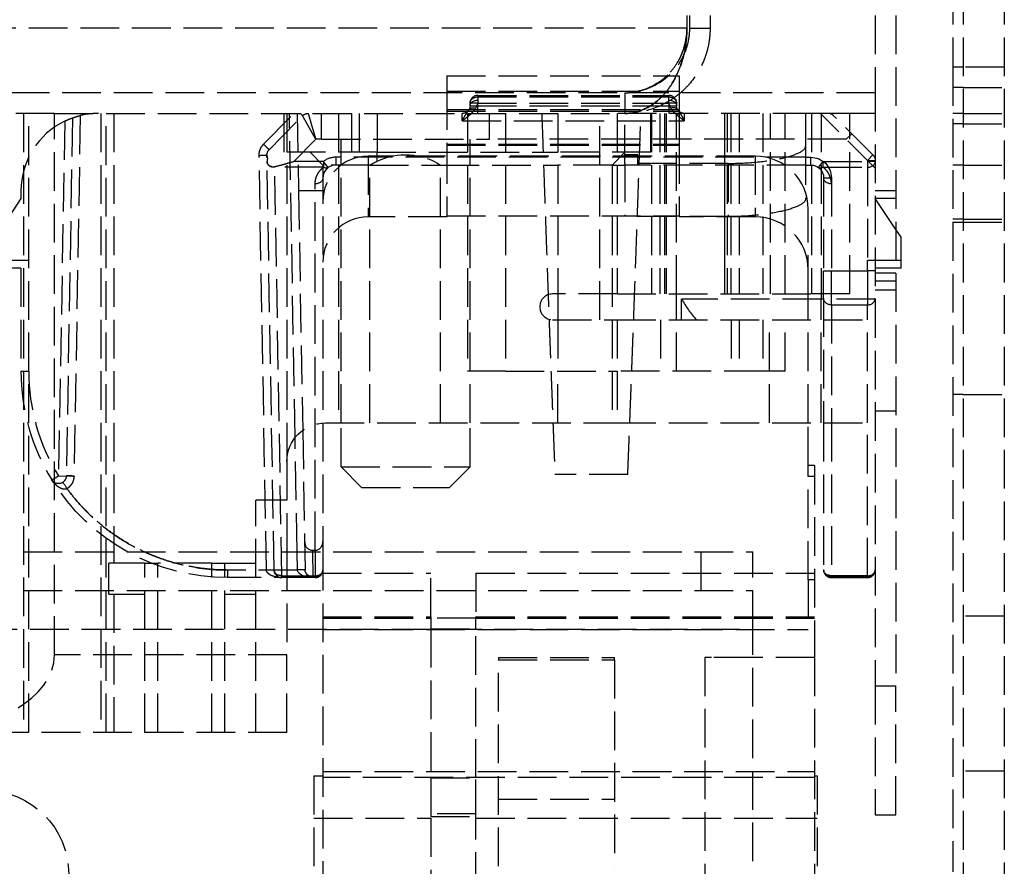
# Model space of a CAD drawing. Header units: millimetres. Extents: x -108 to 0, y 0 to 534.
# Tile 10 of 12: x -38 to 0, y 402 to 435. Entities that reach past the tile are written whole.
import ezdxf

# ---------------------------------------------------------------- set-up
doc = ezdxf.new("R2010")
doc.units = ezdxf.units.MM
doc.header["$LTSCALE"] = 10
doc.linetypes.add('ALLCAD_Strich', pattern=[0.2, 0.15, -0.05])
doc.layers.add('BESCH_KONT_sich_schn_ansi_2d', color=40, linetype='Continuous')

msp = doc.modelspace()

# ---------------------------------------------------------------- linework, layer by layer
at = {"layer": 'BESCH_KONT_sich_schn_ansi_2d', "linetype": 'ALLCAD_Strich', "extrusion": (0, 1, -2.22045e-16)}
for p, q in [((-2, 443.95), (-2, 432.796)), ((-1.6, 441.95), (-1.6, 392.014)), ((0, 441.95), (0, 389.328)), ((-12.3, 436.8), (-12.3, 434.3)), ((-12.2, 436.8), (-12.2, 434.3)), ((-11.4, 436.8), (-11.4, 434.3)), ((-5, 436.8), (-5, 431.8)), ((-4.2, 436.8), (-4.2, 408.8)), ((-12.3, 434.3), (-100.1, 434.3)), ((-12.2, 434.3), (-11.4, 434.3)), ((-1.6, 432.796), (-2, 432.796)), ((-2, 432.796), (-2, 426.778)), ((0, 432.796), (-1.6, 432.796)), ((-21.6, 432.455), (-12.6, 432.455)), ((-21.6, 432.455), (-21.6, 431.86)), ((-12.6, 432.455), (-12.6, 431.86)), ((-21.6, 431.86), (-12.6, 431.86)), ((-21.6, 431.86), (-21.6, 429.804)), ((-12.6, 431.86), (-12.6, 431.754)), ((-1.6, 432), (-2, 432)), ((-1.6, 432), (0, 432)), ((-5, 431.8), (-107.4, 431.8)), ((-20.4, 431.7), (-20.4, 431.4)), ((-20.4, 431.7), (-13, 431.7)), ((-20.4, 431.641), (-13, 431.641)), ((-14.7, 431.8), (-14.7, 431)), ((-13, 431.4), (-13, 431.7)), ((-13, 431.512), (-13, 431.641)), ((-12.6, 431.754), (-12.6, 431)), ((-5, 431.8), (-5, 408.8)), ((-21.6, 431.151), (-12.6, 431.151)), ((-20.7, 431.3), (-20.7, 431.4)), ((-20.4, 431.4), (-20.7, 431.4)), ((-20.7, 431.3), (-20.4, 431.3)), ((-20.4, 431.3), (-20.4, 431.4)), ((-20.4, 431.4), (-13, 431.4)), ((-20.4, 431.3), (-13, 431.3)), ((-20.4, 431), (-20.4, 431.3)), ((-12.7, 431.4), (-13, 431.4)), ((-13, 431.4), (-13, 431.3)), ((-13, 431.3), (-12.7, 431.3)), ((-13, 431.3), (-13, 431)), ((-12.7, 431.4), (-12.7, 431.3)), ((-36.8, 431), (-39.775, 431)), ((-38, 431), (-38, 407)), ((-37.8, 407), (-37.8, 431)), ((-36.8, 431), (-15, 431)), ((-36.8, 414), (-36.8, 431)), ((-36.103, 430.827), (-36.345, 416.939)), ((-35.801, 430.917), (-36.045, 416.939)), ((-35, 431), (-35, 407)), ((-34.8, 407), (-34.8, 431)), ((-34.5, 431), (-34.5, 413.56)), ((-28.7, 429.805), (-27.526, 431)), ((-28.486, 429.59), (-27.188, 430.91)), ((-27.9, 429.5), (-27.9, 431)), ((-27.8, 431), (-27.8, 417.5)), ((-27.48, 418.425), (-27.7, 431)), ((-27.4, 431), (-27.348, 428)), ((-26.45, 430), (-26.45, 431)), ((-25.8, 431), (-25.8, 419)), ((-25.3, 431), (-25.3, 429)), ((-25, 431), (-25, 429)), ((-24.3, 431), (-24.3, 429.5)), ((-21.6, 431.087), (-12.6, 431.087)), ((-21, 430.707), (-21, 431)), ((-20.8, 431), (-20.8, 421)), ((-19.95, 430), (-19.95, 431)), ((-19.33, 431), (-19.33, 421)), ((-17.3, 431), (-17.3, 424)), ((-15.666, 423), (-15.666, 431)), ((-7.472, 431), (-15, 431)), ((-15, 431), (-15, 424)), ((-14.7, 429.062), (-14.7, 431)), ((-13.7, 429.5), (-13.7, 431)), ((-13.672, 431), (-13.672, 424)), ((-13.341, 431), (-13.341, 424)), ((-13.16, 431), (-13.16, 424)), ((-13.1, 431), (-13.1, 424)), ((-12.7, 424), (-12.7, 431)), ((-12.6, 431), (-12.6, 429.804)), ((-12.4, 431), (-12.4, 430.707)), ((-10.841, 431), (-10.841, 424)), ((-10.823, 424), (-10.823, 431)), ((-10.735, 431), (-10.735, 424)), ((-10.6, 431), (-10.6, 424)), ((-10.276, 431), (-10.276, 424)), ((-9.354, 431), (-9.354, 424)), ((-9.053, 424), (-9.053, 431)), ((-8.489, 424), (-8.489, 431)), ((-7.7, 431), (-7.7, 429.727)), ((-7.472, 431), (-7.472, 424)), ((-5.989, 431), (-7.472, 431)), ((-5, 428.876), (-7.124, 431)), ((-7.1, 431), (-7.1, 424)), ((-5.088, 429.388), (-6.612, 430.912)), ((-5, 431), (-5.989, 431)), ((-5.989, 424), (-5.989, 431)), ((-1.6, 431), (-2, 431)), ((-1.6, 431), (0, 431)), ((-36.405, 430.701), (-36.645, 416.944)), ((-21, 430.707), (-12.4, 430.707)), ((-1.6, 430.6), (-2, 430.6)), ((-1.6, 430.6), (0, 430.6)), ((-27.527, 429.139), (-26.681, 430)), ((-26.45, 430), (-26.681, 430)), ((-26.45, 430), (-19.95, 430)), ((-25.7, 419), (-25.7, 430)), ((-20.7, 419), (-20.7, 430)), ((-6.124, 430), (-19.95, 430)), ((-6.124, 430), (-5.912, 430.212)), ((-21.6, 429.804), (-12.6, 429.804)), ((-21.6, 429.804), (-21.6, 429.773)), ((-21.6, 429.773), (-12.6, 429.773)), ((-21.6, 429.773), (-21.6, 427.023)), ((-12.6, 429.804), (-12.6, 429.773)), ((-12.6, 429.773), (-12.6, 427.023)), ((-7.7, 429.727), (-7.7, 427.687)), ((-28.591, 413.295), (-28.872, 429.374)), ((-28.291, 413.295), (-28.572, 429.374)), ((-24.3, 429.5), (-27.9, 429.5)), ((-26.4, 429), (-26.9, 429.5)), ((-25.9, 429.3), (-25.9, 429)), ((-7.7, 429.3), (-25.9, 429.3)), ((-9.65, 429.341), (-24.65, 429.341)), ((-24.65, 429.341), (-24.65, 426.987)), ((-24.3, 429.145), (-24.3, 429.5)), ((-24.3, 429.5), (-17.3, 429.5)), ((-13.7, 429.5), (-17.3, 429.5)), ((-15.2, 429), (-14.7, 429.5)), ((-14.2, 429.4), (-14.7, 429.4)), ((-14.2, 429), (-14.2, 429.4)), ((-9.65, 429.341), (-9.65, 426.987)), ((-7.7, 429.3), (-7.5, 429.3)), ((-7.5, 429), (-7.5, 429.3)), ((-5.088, 429.388), (-5.3, 429.176)), ((-28.567, 429.133), (-28.566, 429.133)), ((-28.267, 428.937), (-28.267, 428.91)), ((-27.991, 413.072), (-28.267, 428.91)), ((-26.382, 428.91), (-28.267, 428.91)), ((-26.382, 429.139), (-27.527, 429.139)), ((-24.586, 429), (-26.4, 429)), ((-26.4, 429), (-26.4, 418.997)), ((-26.382, 429.139), (-26.382, 428.91)), ((-26.201, 428.899), (-26.382, 429.139)), ((-24.586, 419), (-24.586, 429)), ((-24.586, 429), (-21.844, 429)), ((-21.844, 429), (-17.3, 429)), ((-21.844, 419), (-21.844, 429)), ((-15.2, 429), (-17.3, 429)), ((-15.2, 429), (-14.7, 429)), ((-15.2, 429), (-15.2, 419)), ((-14.7, 429.062), (-14.7, 427)), ((-10.7, 429.062), (-14.7, 429.062)), ((-7.7, 429), (-14.7, 429)), ((-10.7, 429.062), (-10.7, 427)), ((-7.7, 429), (-7.5, 429)), ((-7.199, 428.899), (-7.018, 429.139)), ((-7.018, 429.139), (-5.3, 429.139)), ((-7.018, 428.91), (-7.018, 429.139)), ((-7.018, 428.91), (-5.3, 428.91)), ((-5.3, 429.176), (-5.3, 429.139)), ((-5.3, 429.176), (-5, 429.176)), ((-5, 429.139), (-5.3, 429.139)), ((-5.3, 429.139), (-5.3, 428.91)), ((-5.3, 428.91), (-5.3, 425.3)), ((-1.6, 429), (-2, 429)), ((-1.6, 429), (0, 429)), ((-7, 428.5), (-6.7, 428.5)), ((-7, 428.5), (-7, 424.891)), ((-6.7, 428.5), (-6.7, 424.891)), ((-26.7, 414.062), (-26.7, 428.272)), ((-38.1, 427.7), (-39.1, 426.2)), ((-38.1, 428), (-38.1, 427.7)), ((-26.4, 428), (-27.348, 428)), ((-27.348, 428), (-27.185, 418.711)), ((-4.2, 428), (-5, 428)), ((-4.2, 426.5), (-5, 427.7)), ((-4.2, 427.7), (-5, 427.7)), ((-7.6, 424), (-7.6, 427.291)), ((-21.6, 426.987), (-24.65, 426.987)), ((-21.6, 427.023), (-12.6, 427.023)), ((-21.6, 427.023), (-21.6, 426.987)), ((-10.7, 427), (-14.7, 427)), ((-12.6, 427.023), (-12.6, 426.987)), ((-9.65, 426.987), (-12.6, 426.987)), ((-1.6, 426.9), (-2, 426.9)), ((-1.6, 426.9), (0, 426.9)), ((-2, 426.778), (-1.6, 426.778)), ((-2, 426.778), (-2, 401.591)), ((-1.6, 426.778), (0, 426.778)), ((-4, 426.2), (-4.2, 426.5)), ((-4, 425.3), (-4, 426.2)), ((-37.8, 425.3), (-39.1, 425.3)), ((-38.1, 425), (-39.1, 425)), ((-38.1, 425), (-38.1, 421)), ((-5.3, 424.891), (-5.3, 425.3)), ((-4.2, 425.3), (-5.3, 425.3)), ((-4.2, 425), (-5, 425)), ((-4, 425.3), (-4.2, 425.3)), ((-4, 425), (-4.2, 425)), ((-4, 425), (-4, 425.3)), ((-7, 424.891), (-6.7, 424.891)), ((-7, 423.837), (-7, 424.891)), ((-6.7, 424.891), (-5.3, 424.891)), ((-6.7, 423.574), (-6.7, 424.891)), ((-5.3, 424.891), (-5.3, 423.574)), ((-5, 424.891), (-5.3, 424.891)), ((-4.2, 424.8), (-5, 424.8)), ((-4.2, 424.5), (-5, 424.5)), ((-15, 424), (-17.5, 424)), ((-17.3, 424), (-17.3, 423)), ((-15, 424), (-7.472, 424)), ((-12.7, 423), (-12.7, 424)), ((-7.6, 423.8), (-7.6, 424)), ((-5.989, 424), (-7.472, 424)), ((-7.1, 424), (-7.1, 423.8)), ((-4.2, 424.15), (-5, 424.15)), ((-12.506, 423), (-12.506, 423.8)), ((-7.1, 423.8), (-12.506, 423.8)), ((-7.6, 419), (-7.6, 423.8)), ((-5, 423.8), (-7.1, 423.8)), ((-7.1, 423), (-7.1, 423.8)), ((-7, 423.837), (-7, 419)), ((-6.7, 423.574), (-5.3, 423.574)), ((-6.7, 423.574), (-6.7, 419)), ((-5.3, 419), (-5.3, 423.574)), ((-17.5, 423), (-15, 423)), ((-17.3, 423), (-17.3, 421)), ((-15, 423), (-5, 423)), ((-15, 423), (-15, 419)), ((-13.316, 423), (-13.316, 421)), ((-12.7, 421), (-12.7, 423)), ((-10.577, 423), (-10.577, 421)), ((-10.276, 423), (-10.276, 421)), ((-9.354, 423), (-9.354, 421)), ((-9.1, 419), (-9.1, 423)), ((-8.489, 421), (-8.489, 423)), ((-7.1, 419), (-7.1, 423)), ((-38.1, 421), (-37.8, 421)), ((-19.33, 421), (-20.8, 421)), ((-19.33, 421), (-15, 421)), ((-17.3, 419), (-17.3, 421)), ((-9.354, 421), (-15, 421)), ((-8.489, 421), (-9.354, 421)), ((-1.6, 420.1), (-2, 420.1)), ((-1.6, 420.1), (0, 420.1)), ((-4.2, 419.45), (-5, 419.45)), ((-26.4, 418.997), (-26.4, 414)), ((-26.3, 419), (-15, 419)), ((-25.7, 417.299), (-25.7, 419)), ((-20.7, 417.299), (-20.7, 419)), ((-15, 419), (-5, 419)), ((-7.6, 417.341), (-7.6, 419)), ((-7, 419), (-7, 413.3)), ((-6.7, 419), (-6.7, 413.037)), ((-5.3, 413.037), (-5.3, 419)), ((-27.185, 418.711), (-27.11, 414.398)), ((-27.403, 414), (-27.48, 418.425)), ((-27.8, 417.5), (-27.8, 414)), ((-25.7, 417.299), (-20.7, 417.299)), ((-24.9, 416.5), (-25.7, 417.299)), ((-21.5, 416.5), (-20.7, 417.299)), ((-14.589, 417), (-17.411, 417)), ((-7.35, 417.341), (-7.6, 417.341)), ((-7.6, 416.919), (-7.6, 417.341)), ((-7.35, 417.341), (-7.35, 409.906)), ((-36.9, 416.786), (-36.645, 416.944)), ((-36.645, 416.944), (-36.345, 416.939)), ((-7.6, 412.919), (-7.6, 416.919)), ((-7.35, 416.919), (-7.6, 416.919)), ((-24.9, 416.5), (-21.5, 416.5)), ((-29, 407), (-29, 416)), ((-27.8, 416), (-29, 416)), ((-27.11, 414.398), (-27.103, 414)), ((-68, 414), (-9.75, 414)), ((-36.8, 410), (-36.8, 414)), ((-27.8, 414), (-27.8, 410)), ((-27.391, 413.295), (-27.403, 414)), ((-27.103, 414), (-27.091, 413.295)), ((-26.809, 414.062), (-26.808, 414)), ((-26.809, 414.062), (-26.7, 414.062)), ((-26.808, 414), (-26.791, 413.037)), ((-26.7, 414.062), (-26.7, 414)), ((-26.7, 414), (-26.7, 413.037)), ((-26.4, 414), (-26.4, 399.591)), ((-11.75, 412.5), (-11.75, 414)), ((-9.75, 411), (-9.75, 414)), ((-33.3, 413.56), (-34.7, 413.56)), ((-34.7, 412.36), (-34.7, 413.56)), ((-33.3, 413.56), (-32.8, 413.56)), ((-33.3, 407), (-33.3, 413.56)), ((-32.8, 407), (-32.8, 413.56)), ((-30.7, 413.56), (-32.8, 413.56)), ((-30.7, 413.56), (-30.2, 413.56)), ((-30.7, 407), (-30.7, 413.56)), ((-30.2, 413.56), (-29, 413.56)), ((-30.2, 407), (-30.2, 413.56)), ((-27.391, 413.295), (-30.1, 413.295)), ((-30.1, 413.295), (-30.1, 413)), ((-26.4, 413.176), (-22.22, 413.176)), ((-22.22, 411.479), (-22.22, 413.176)), ((-20.47, 413.176), (-20.47, 411.479)), ((-20.47, 413.176), (-7.35, 413.176)), ((-26.791, 413), (-30.1, 413)), ((-27.991, 413), (-27.991, 413.072)), ((-27.991, 413.072), (-26.7, 413.072)), ((-26.791, 413), (-26.791, 413.037)), ((-26.7, 413.037), (-26.791, 413.037)), ((-26.7, 413), (-26.791, 413)), ((-26.7, 413), (-26.7, 413.037)), ((-7.6, 412.919), (-7.6, 410.987)), ((-7.35, 412.919), (-7.6, 412.919)), ((-5.3, 413.072), (-6.7, 413.072)), ((-6.7, 413), (-6.7, 413.037)), ((-6.7, 413.037), (-5.3, 413.037)), ((-6.7, 413), (-5.3, 413)), ((-5.3, 413), (-5.3, 413.037)), ((-68, 412.5), (-9.75, 412.5)), ((-34.7, 412.36), (-33.3, 412.36)), ((-34.5, 412.36), (-34.5, 407)), ((-30.2, 412.36), (-29, 412.36)), ((-26.4, 411.479), (-22.22, 411.479)), ((-26.4, 411.479), (-22.22, 411.479)), ((-26.4, 411.426), (-22.22, 411.426)), ((-22.22, 411.479), (-22.22, 411.013)), ((-20.47, 411.422), (-22.22, 411.422)), ((-20.47, 411.013), (-20.47, 411.479)), ((-20.47, 411.479), (-7.35, 411.479)), ((-20.47, 411.479), (-7.35, 411.479)), ((-20.47, 411.426), (-7.35, 411.426)), ((0, 411.5), (-2, 411.5)), ((-89.75, 411), (-9.75, 411)), ((-26.4, 410.987), (-7.6, 410.987)), ((-22.22, 411.013), (-22.22, 405.231)), ((-22.22, 411.013), (-20.47, 411.013)), ((-20.47, 405.231), (-20.47, 411.013)), ((-9.75, 394), (-9.75, 411)), ((-27.8, 410), (-36.8, 410)), ((-27.8, 407), (-27.8, 410)), ((-19.6, 409.9), (-15.1, 409.9)), ((-19.6, 409.9), (-19.6, 409.811)), ((-19.6, 409.811), (-15.1, 409.811)), ((-19.6, 401.804), (-19.6, 409.811)), ((-15.1, 409.811), (-15.1, 409.9)), ((-15.1, 409.811), (-15.1, 401.804)), ((-9.75, 409.906), (-11.6, 409.906)), ((-11.6, 409.906), (-11.6, 399.596)), ((-7.35, 409.9), (-11.6, 409.9)), ((-7.35, 409.906), (-9.75, 409.906)), ((-7.35, 409.906), (-7.35, 399.596)), ((-5, 408.8), (-4.2, 408.8)), ((-5, 408.8), (-5, 403.8)), ((-4.2, 403.8), (-4.2, 408.8)), ((-27.8, 407), (-42.05, 407)), ((-26.75, 405.313), (-26.4, 405.313)), ((-26.75, 405.313), (-26.75, 395.826)), ((-26.4, 405.479), (-7.35, 405.479)), ((-7.35, 405.251), (-26.4, 405.251)), ((-22.22, 405.231), (-20.47, 405.231)), ((-22.22, 405.231), (-22.22, 403.669)), ((-20.47, 403.669), (-20.47, 405.231)), ((-7.35, 405.313), (-7.25, 405.313)), ((-7.25, 405.313), (-7.25, 395.826)), ((0, 405.5), (-2, 405.5)), ((-19.6, 404.411), (-15.1, 404.411)), ((-26.75, 403.669), (-22.22, 403.669)), ((-20.47, 403.842), (-22.22, 403.842)), ((-22.22, 403.732), (-20.47, 403.732)), ((-22.22, 403.669), (-22.22, 393.099)), ((-20.47, 403.669), (-7.25, 403.669)), ((-20.47, 394.849), (-20.47, 403.669)), ((-5, 403.8), (-4.2, 403.8))]:
    msp.add_line(p, q, dxfattribs=at)
at = {"layer": 'BESCH_KONT_sich_schn_ansi_2d', "linetype": 'ALLCAD_Strich'}
msp.add_circle((-39.5, 401.5), 3.25, dxfattribs=at)
for centre, radius, start, end in [((-20.4, 431.4), 0.3, 90, 180), ((-13, 431.4), 0.3, 360, 90), ((-6.824, 430.7), 0.3, 45, 90), ((-35.1, 428), 3, 115.7908, 180), ((-25.9, 428.5), 0.8, 90, 127.0344), ((-25.9, 428.5), 0.5, 90, 180), ((-17.5, 423.5), 0.5, 90, 270), ((-7.341, 426.852), 6, 210.5804, 219.9471), ((-30.1, 421), 8, 180, 211.7829), ((-30.1, 421), 7.7, 180, 211.7829), ((-26.7, 413.3), 0.3, 270, 0), ((-6.7, 413.3), 0.3, 180, 270), ((-5.3, 413.3), 0.3, 270, 0)]:
    msp.add_arc(centre, radius, start, end, dxfattribs=at)
at = {"layer": 'BESCH_KONT_sich_schn_ansi_2d', "linetype": 'ALLCAD_Strich', "extrusion": (0, -2.22045e-16, -1)}
for centre, radius, start, end in [((21, 431.3), 0.3, 180, 270), ((12.4, 431.3), 0.3, 311.8103, 360), ((12.4, 431.3), 0.3, 270, 311.8103), ((23.2, 426.9), 2.5, 63.8961, 122.8599), ((7.5, 428.5), 0.8, 90, 180), ((5.3, 429.176), 0.3, 135, 180), ((28.267, 429.139), 0.3, 352.8423, 359), ((7.5, 428.5), 0.5, 90, 180), ((26.3, 417.5), 1.5, 0, 90), ((36.645, 416.944), 0.3, 181, 328.2172), ((26.791, 413.3), 0.3, 270, 359)]:
    msp.add_arc(centre, radius, start, end, dxfattribs=at)
for centre, major_axis, ratio, start_param, end_param in [((-20.4, 431.3), (-0.3, 0), 0.707107, 0.000003, 1.570723), ((-20.948, 431.503), (0.095, 0.566), 0.954477, 1.39569, 1.964523), ((-13, 431.3), (0.3, 0), 0.707107, -1.570711, 0.000001), ((-26.974, 430.7), (0.3, 0), 0.999392, -2.365408, -1.570954), ((-20.7, 430.739), (-0.204, 0.22), 0.561442, 0.343376, 1.024573), ((-28.7, 429.8), (0.214, -0.21), 0.012449, -1.583029, 0), ((-28.271, 429.38), (-0.3, 0), 0.999391, -0.016978, 0.776671), ((-28.872, 429.369), (0.3, 0.005), 0.01745, -1.570482, 0), ((-28.267, 429.139), (-0.3, -0.005), 0.761491, -1.004737, 0), ((-26.382, 429.139), (0.181, -0.239), 0.577671, 0, 0.917359), ((-6.7, 428.5), (-0.3, 0), 0.761539, -1.57078, -0.000006), ((-6.7, 423.837), (-0.3, 0), 0.878228, -1.570796, 0), ((-36.646, 416.944), (0.3, 0), 0.999391, 0.01824, 0.987904), ((-36.045, 416.934), (-0.3, 0.005), 0.01745, 0, 1.570493), ((-28.591, 413.29), (0.3, 0.005), 0.01745, -1.570492, 0), ((-27.991, 413.3), (0.071, -0.292), 0.999947, 1.612252, 1.791836), ((-27.991, 413.3), (0.071, -0.292), 0.999947, 1.457043, 1.53256), ((-27.991, 413.3), (0.071, -0.292), 0.999947, 1.327903, 1.386563), ((-26.791, 413.3), (0.6, 0), 0.500011, 1.571142, 3.124167), ((-26.791, 413.3), (-0.3, -0.005), 0.878197, -1.555469, 0), ((-26.7, 413.3), (0.3, 0), 0.878228, 0, 1.570796), ((-6.7, 413.3), (-0.3, 0), 0.878228, -1.570796, 0), ((-6.7, 413.3), (-0.3, 0), 0.761539, -1.570796, 0), ((-27.991, 413.3), (0.071, -0.292), 0.999947, 1.211731, 1.259429), ((-27.991, 413.3), (0.071, -0.292), 0.999947, 1.102395, 1.141832), ((-27.991, 413.3), (0.071, -0.292), 0.999947, 0.312514, 0.340118), ((-27.991, 413.3), (0.071, -0.292), 0.999947, 0.238484, 0.254966)]:
    msp.add_ellipse(centre, major_axis=major_axis, ratio=ratio, start_param=start_param, end_param=end_param, dxfattribs=at)
at = {"layer": 'BESCH_KONT_sich_schn_ansi_2d', "linetype": 'ALLCAD_Strich', "extrusion": (1.2326e-32, -2.22045e-16, -1)}
for centre, major_axis, ratio, start_param, end_param in [((-20.486, 430.99), (-0.257, 0.155), 0.650355, 0.000008, 1.196735), ((-30.101, 420.998), (6.898, -4.05), 0.999875, -5.243275, -4.227075)]:
    msp.add_ellipse(centre, major_axis=major_axis, ratio=ratio, start_param=start_param, end_param=end_param, dxfattribs=at)
at = {"layer": 'BESCH_KONT_sich_schn_ansi_2d', "linetype": 'ALLCAD_Strich'}
for centre, major_axis, ratio, start_param, end_param in [((-12.914, 430.99), (0.257, 0.155), 0.650358, 0.000012, 1.196734), ((-35.1, 428.001), (-3, -0.001), 0.999847, -1.571204, -1.335151), ((-27.402, 431.121), (0.214, -0.21), 0.012449, 0, 0.94768), ((-12.7, 430.739), (0.204, 0.22), 0.561441, 0.343333, 1.024519), ((-24.65, 427.591), (-1.75, 0), 0.999986, -1.570796, 0), ((-9.65, 427.291), (2.05, 0), 0.999986, 0, 1.570796), ((-5.3, 429.139), (0.3, 0), 0.761539, -1.570796, 0), ((-24.65, 425.237), (-1.75, 0), 0.999986, -1.570796, 0), ((-9.65, 424.937), (2.05, 0), 0.999986, 0, 1.570796), ((-5.3, 423.837), (0.3, 0), 0.878228, -1.570796, 0), ((-36.045, 416.934), (-0.3, 0.005), 0.01745, -1.570517, 0), ((-26.81, 414.403), (0.006, -0.342), 0.878197, -1.570796, -0.015328), ((-26.7, 414.403), (0, -0.342), 0.878228, 0, 1.570796), ((-27.391, 413.29), (0.3, 0.005), 0.01745, 0, 1.570492), ((-26.7, 413.3), (0.3, 0), 0.761539, -1.570796, 0), ((-5.3, 413.3), (0.3, 0), 0.878228, -1.570796, 0), ((-5.3, 413.3), (0.3, 0), 0.761539, -1.570796, 0), ((-42.05, 410), (5.25, 0), 0.571429, -1.570796, 0)]:
    msp.add_ellipse(centre, major_axis=major_axis, ratio=ratio, start_param=start_param, end_param=end_param, dxfattribs=at)
at = {"layer": 'BESCH_KONT_sich_schn_ansi_2d', "linetype": 'ALLCAD_Strich', "extrusion": (-7.70372e-34, -2.22045e-16, -1)}
for centre, end_param in [((-28.267, 429.139), -1.004737), ((-27.991, 413.3), 0)]:
    msp.add_ellipse(centre, major_axis=(-0.3, -0.005), ratio=0.761491, start_param=-1.557505, end_param=end_param, dxfattribs=at)
at = {"layer": 'BESCH_KONT_sich_schn_ansi_2d', "linetype": 'ALLCAD_Strich', "extrusion": (5.87747e-39, -2.22045e-16, -1)}
msp.add_ellipse((-26.7, 428.5), major_axis=(0.3, 0), ratio=0.761539, start_param=0.000001, end_param=1.570795, dxfattribs=at)
at = {"layer": 'BESCH_KONT_sich_schn_ansi_2d', "linetype": 'ALLCAD_Strich', "extrusion": (-1.2326e-32, -2.22045e-16, -1)}
msp.add_ellipse((-36.315, 416.444), major_axis=(-0.165, 0.25), ratio=0.009613, start_param=-0.000001, end_param=1.556231, dxfattribs=at)
at = {"layer": 'BESCH_KONT_sich_schn_ansi_2d', "linetype": 'ALLCAD_Strich'}
for points, knots in [([(-12.3, 434.3), (-12.301, 434.212), (-12.305, 434.124), (-12.322, 433.954), (-12.334, 433.872), (-12.373, 433.677), (-12.413, 433.513), (-12.535, 433.215), (-12.584, 433.114), (-12.715, 432.887), (-12.8, 432.765), (-12.944, 432.594), (-12.997, 432.537), (-13.175, 432.361), (-13.308, 432.257), (-13.659, 432.032), (-13.886, 431.935), (-14.171, 431.861), (-14.225, 431.849), (-14.319, 431.831), (-14.359, 431.825), (-14.452, 431.813), (-14.506, 431.808), (-14.606, 431.801), (-14.653, 431.8), (-14.7, 431.8)], [-0.5329405, -0.5329405, -0.5329405, -0.5329405, -0.4835169, -0.4835169, -0.4358884, -0.4358884, -0.3687683, -0.3687683, -0.331665, -0.331665, -0.2797592, -0.2797592, -0.2509657, -0.2509657, -0.1859276, -0.1859276, -0.0846302, -0.0846302, -0.0607254, -0.0607254, -0.0436685, -0.0436685, -0.0202837, -0.0202837, -0.000001, -0.000001, -0.000001, -0.000001]), ([(-12.2, 434.3), (-12.2, 434.212), (-12.205, 434.124), (-12.223, 433.954), (-12.235, 433.872), (-12.276, 433.677), (-12.318, 433.513), (-12.445, 433.215), (-12.496, 433.114), (-12.632, 432.887), (-12.721, 432.765), (-12.87, 432.594), (-12.926, 432.537), (-13.112, 432.361), (-13.25, 432.257), (-13.616, 432.032), (-13.852, 431.935), (-14.149, 431.861), (-14.206, 431.849), (-14.303, 431.831), (-14.344, 431.825), (-14.441, 431.813), (-14.497, 431.808), (-14.603, 431.801), (-14.651, 431.8), (-14.7, 431.8)], [-0.5329409, -0.5329409, -0.5329409, -0.5329409, -0.4835171, -0.4835171, -0.4358885, -0.4358885, -0.3687683, -0.3687683, -0.331665, -0.331665, -0.2797592, -0.2797592, -0.2509657, -0.2509657, -0.1859276, -0.1859276, -0.0846302, -0.0846302, -0.0607254, -0.0607254, -0.0436685, -0.0436685, -0.0202837, -0.0202837, -0.000001, -0.000001, -0.000001, -0.000001]), ([(-14.7, 431.8), (-14.658, 431.8), (-14.616, 431.801), (-14.527, 431.806), (-14.48, 431.81), (-14.328, 431.828), (-14.224, 431.847), (-13.893, 431.933), (-13.669, 432.028), (-13.32, 432.248), (-13.187, 432.351), (-13.008, 432.526), (-12.954, 432.583), (-12.809, 432.753), (-12.723, 432.875), (-12.59, 433.103), (-12.54, 433.205), (-12.415, 433.505), (-12.374, 433.671), (-12.335, 433.868), (-12.322, 433.95), (-12.305, 434.123), (-12.301, 434.211), (-12.3, 434.3)], [-0.2840104, -0.2840104, -0.2840104, -0.2840104, -0.2742934, -0.2742934, -0.2634882, -0.2634882, -0.2392515, -0.2392515, -0.1860875, -0.1860875, -0.1515384, -0.1515384, -0.1361586, -0.1361586, -0.1083791, -0.1083791, -0.0883856, -0.0883856, -0.0522468, -0.0522468, -0.0266077, -0.0266077, -0.000001, -0.000001, -0.000001, -0.000001]), ([(-14.7, 431), (-14.634, 431), (-14.568, 431.004), (-14.427, 431.02), (-14.351, 431.033), (-14.221, 431.065), (-14.167, 431.082), (-13.881, 431.181), (-13.655, 431.31), (-13.31, 431.601), (-13.182, 431.734), (-13.007, 431.959), (-12.953, 432.035), (-12.702, 432.425), (-12.553, 432.774), (-12.428, 433.233), (-12.406, 433.325), (-12.359, 433.556), (-12.338, 433.699), (-12.316, 433.917), (-12.31, 433.992), (-12.302, 434.144), (-12.3, 434.222), (-12.3, 434.3)], [-0.5394971, -0.5394971, -0.5394971, -0.5394971, -0.5095095, -0.5095095, -0.4747731, -0.4747731, -0.4497734, -0.4497734, -0.3420888, -0.3420888, -0.2740337, -0.2740337, -0.2419717, -0.2419717, -0.1195119, -0.1195119, -0.0897008, -0.0897008, -0.0459031, -0.0459031, -0.0233521, -0.0233521, -0.000001, -0.000001, -0.000001, -0.000001]), ([(-12.3, 434.3), (-12.3, 434.223), (-12.302, 434.147), (-12.31, 433.997), (-12.315, 433.923), (-12.336, 433.708), (-12.358, 433.568), (-12.403, 433.34), (-12.424, 433.249), (-12.552, 432.77), (-12.705, 432.425), (-12.942, 432.051), (-12.996, 431.974), (-13.078, 431.867), (-13.106, 431.833), (-13.133, 431.8)], [-0.5815985, -0.5815985, -0.5815985, -0.5815985, -0.5586239, -0.5586239, -0.5364299, -0.5364299, -0.4933423, -0.4933423, -0.4640446, -0.4640446, -0.3350977, -0.3350977, -0.2993058, -0.2993058, -0.2820953, -0.2820953, -0.2820953, -0.2820953]), ([(-11.4, 434.3), (-11.4, 434.223), (-11.403, 434.147), (-11.413, 433.997), (-11.421, 433.923), (-11.45, 433.708), (-11.479, 433.568), (-11.541, 433.34), (-11.57, 433.249), (-11.746, 432.77), (-11.957, 432.425), (-12.283, 432.051), (-12.357, 431.974), (-12.47, 431.867), (-12.508, 431.833), (-12.546, 431.8)], [-0.5815985, -0.5815985, -0.5815985, -0.5815985, -0.5586239, -0.5586239, -0.5364299, -0.5364299, -0.4933423, -0.4933423, -0.4640446, -0.4640446, -0.3350977, -0.3350977, -0.2993058, -0.2993058, -0.2820953, -0.2820953, -0.2820953, -0.2820953]), ([(-20.7, 431.4), (-20.7, 431.421), (-20.697, 431.442), (-20.69, 431.463), (-20.683, 431.483), (-20.673, 431.503), (-20.659, 431.521), (-20.646, 431.539), (-20.63, 431.556), (-20.612, 431.571), (-20.593, 431.586), (-20.572, 431.599), (-20.549, 431.609), (-20.527, 431.62), (-20.502, 431.628), (-20.477, 431.633), (-20.452, 431.639), (-20.426, 431.641), (-20.4, 431.641)], [0, 0, 0, 0, 0.166667, 0.166667, 0.166667, 0.333333, 0.333333, 0.333333, 0.5, 0.5, 0.5, 0.666667, 0.666667, 0.666667, 0.833333, 0.833333, 0.833333, 1, 1, 1, 1]), ([(-13.133, 431.8), (-13.228, 431.687), (-13.328, 431.587), (-13.646, 431.315), (-13.875, 431.183), (-14.164, 431.082), (-14.22, 431.066), (-14.352, 431.033), (-14.429, 431.019), (-14.57, 431.004), (-14.635, 431), (-14.7, 431)], [-0.2820953, -0.2820953, -0.2820953, -0.2820953, -0.2230148, -0.2230148, -0.1009634, -0.1009634, -0.0724271, -0.0724271, -0.0330468, -0.0330468, -0.000001, -0.000001, -0.000001, -0.000001]), ([(-12.546, 431.8), (-12.677, 431.687), (-12.814, 431.587), (-13.25, 431.315), (-13.565, 431.183), (-13.964, 431.082), (-14.04, 431.066), (-14.221, 431.033), (-14.327, 431.019), (-14.522, 431.004), (-14.611, 431), (-14.7, 431)], [-0.2820953, -0.2820953, -0.2820953, -0.2820953, -0.2230148, -0.2230148, -0.1009634, -0.1009634, -0.0724271, -0.0724271, -0.0330468, -0.0330468, -0.000001, -0.000001, -0.000001, -0.000001]), ([(-13, 431.641), (-12.974, 431.641), (-12.948, 431.639), (-12.923, 431.633), (-12.898, 431.628), (-12.873, 431.62), (-12.851, 431.609), (-12.828, 431.599), (-12.807, 431.586), (-12.788, 431.571), (-12.77, 431.556), (-12.754, 431.539), (-12.741, 431.521), (-12.727, 431.503), (-12.717, 431.483), (-12.71, 431.463), (-12.703, 431.442), (-12.7, 431.421), (-12.7, 431.4)], [0.0000015, 0.0000015, 0.0000015, 0.0000015, 0.1666667, 0.1666667, 0.1666667, 0.3333333, 0.3333333, 0.3333333, 0.5, 0.5, 0.5, 0.6666667, 0.6666667, 0.6666667, 0.8333333, 0.8333333, 0.8333333, 1, 1, 1, 1]), ([(-12.914, 431.202), (-12.932, 431.233), (-12.948, 431.264), (-12.96, 431.298), (-12.973, 431.331), (-12.983, 431.365), (-12.99, 431.401), (-12.996, 431.437), (-13, 431.474), (-13, 431.512)], [0, 0, 0, 0, 0.333333, 0.333333, 0.333333, 0.666667, 0.666667, 0.666667, 1, 1, 1, 1]), ([(-20.85, 430.985), (-20.836, 431.006), (-20.81, 431.045), (-20.774, 431.097), (-20.753, 431.129), (-20.743, 431.145)], [0.0000005, 0.0000005, 0.0000005, 0.0000005, 0.3333333, 0.6666667, 0.9999951, 0.9999951, 0.9999951, 0.9999951]), ([(-20.486, 431.202), (-20.503, 431.175), (-20.541, 431.12), (-20.612, 431.036), (-20.669, 430.979), (-20.7, 430.951)], [0.0000006, 0.0000006, 0.0000006, 0.0000006, 0.3333333, 0.6666667, 0.9999992, 0.9999992, 0.9999992, 0.9999992]), ([(-12.7, 430.951), (-12.731, 430.98), (-12.788, 431.036), (-12.86, 431.12), (-12.897, 431.175), (-12.914, 431.202)], [0.000059, 0.000059, 0.000059, 0.000059, 0.3333333, 0.6666667, 0.9999989, 0.9999989, 0.9999989, 0.9999989]), ([(-12.657, 431.145), (-12.648, 431.13), (-12.627, 431.098), (-12.59, 431.046), (-12.564, 431.006), (-12.55, 430.985)], [0.000008, 0.000008, 0.000008, 0.000008, 0.3333333, 0.6666667, 0.9999399, 0.9999399, 0.9999399, 0.9999399]), ([(-36.405, 430.701), (-36.368, 430.719), (-36.327, 430.738), (-36.251, 430.771), (-36.216, 430.785), (-36.163, 430.806), (-36.14, 430.814), (-36.111, 430.825), (-36.103, 430.827), (-36.103, 430.827)], [0.14479516, 0.14479516, 0.14479516, 0.14479516, 0.15727567, 0.15727567, 0.16975619, 0.16975619, 0.18097602, 0.18097602, 0.19219584, 0.19219584, 0.19219584, 0.19219584]), ([(-36.103, 430.827), (-36.103, 430.827), (-36.095, 430.83), (-36.065, 430.841), (-36.042, 430.848), (-35.99, 430.865), (-35.955, 430.876), (-35.88, 430.897), (-35.84, 430.908), (-35.801, 430.917)], [-0.09196247, -0.09196247, -0.09196247, -0.09196247, -0.08067776, -0.08067776, -0.06939304, -0.06939304, -0.05758022, -0.05758022, -0.04577683, -0.04577683, -0.04577683, -0.04577683]), ([(-21, 430.707), (-20.984, 430.741), (-20.968, 430.774), (-20.952, 430.806), (-20.936, 430.838), (-20.92, 430.869), (-20.903, 430.898), (-20.886, 430.928), (-20.868, 430.957), (-20.85, 430.985)], [0, 0, 0, 0, 0.333333, 0.333333, 0.333333, 0.666667, 0.666667, 0.666667, 1, 1, 1, 1]), ([(-20.7, 430.951), (-20.729, 430.924), (-20.76, 430.898), (-20.792, 430.871), (-20.824, 430.844), (-20.858, 430.817), (-20.893, 430.79), (-20.928, 430.762), (-20.963, 430.735), (-21, 430.707)], [0, 0, 0, 0, 0.333333, 0.333333, 0.333333, 0.666667, 0.666667, 0.666667, 1, 1, 1, 1]), ([(-12.4, 430.707), (-12.436, 430.735), (-12.472, 430.762), (-12.507, 430.79), (-12.542, 430.817), (-12.576, 430.844), (-12.608, 430.871), (-12.64, 430.898), (-12.671, 430.924), (-12.7, 430.951)], [0, 0, 0, 0, 0.333333, 0.333333, 0.333333, 0.666667, 0.666667, 0.666667, 1, 1, 1, 1]), ([(-12.55, 430.985), (-12.532, 430.957), (-12.514, 430.928), (-12.497, 430.898), (-12.48, 430.869), (-12.464, 430.838), (-12.448, 430.806), (-12.431, 430.774), (-12.416, 430.741), (-12.4, 430.707)], [0, 0, 0, 0, 0.333333, 0.333333, 0.333333, 0.666667, 0.666667, 0.666667, 1, 1, 1, 1]), ([(-28.872, 429.374), (-28.872, 429.415), (-28.869, 429.455), (-28.862, 429.494), (-28.855, 429.533), (-28.844, 429.57), (-28.829, 429.607), (-28.815, 429.643), (-28.796, 429.678), (-28.775, 429.712), (-28.753, 429.745), (-28.728, 429.776), (-28.7, 429.805)], [0, 0, 0, 0, 0.25, 0.25, 0.25, 0.5, 0.5, 0.5, 0.75, 0.75, 0.75, 1, 1, 1, 1]), ([(-10.7, 429.062), (-10.323, 429.062), (-9.923, 429.08), (-9.187, 429.154), (-8.853, 429.208), (-8.318, 429.331), (-8.085, 429.408), (-7.776, 429.568), (-7.7, 429.652), (-7.7, 429.727)], [0, 0, 0, 0, 0.112955, 0.112955, 0.22591, 0.22591, 0.3416488, 0.3416488, 0.4573876, 0.4573876, 0.4573876, 0.4573876]), ([(-28.572, 429.374), (-28.571, 429.361), (-28.57, 429.348), (-28.568, 429.335), (-28.566, 429.321), (-28.563, 429.309), (-28.56, 429.296), (-28.556, 429.283), (-28.552, 429.271), (-28.546, 429.259)], [0, 0, 0, 0, 0.333333, 0.333333, 0.333333, 0.666667, 0.666667, 0.666667, 1, 1, 1, 1]), ([(-28.546, 429.259), (-28.55, 429.246), (-28.553, 429.232), (-28.556, 429.218), (-28.559, 429.204), (-28.561, 429.19), (-28.563, 429.176), (-28.565, 429.162), (-28.566, 429.148), (-28.566, 429.133)], [0, 0, 0, 0, 0.333333, 0.333333, 0.333333, 0.666667, 0.666667, 0.666667, 1, 1, 1, 1]), ([(-28.566, 429.133), (-28.567, 429.122), (-28.566, 429.111), (-28.56, 429.063), (-28.54, 429.023), (-28.49, 428.974), (-28.458, 428.955), (-28.425, 428.943)], [0.02371527, 0.02371527, 0.02371527, 0.02371527, 0.0276119, 0.0276119, 0.04228959, 0.04228959, 0.05376576, 0.05376576, 0.05376576, 0.05376576]), ([(-28.425, 428.943), (-28.415, 428.94), (-28.406, 428.937), (-28.371, 428.929), (-28.338, 428.927), (-28.296, 428.931), (-28.282, 428.934), (-28.267, 428.937)], [-0.03081341, -0.03081341, -0.03081341, -0.03081341, -0.0276119, -0.0276119, -0.01883517, -0.01883517, -0.01452998, -0.01452998, -0.01452998, -0.01452998]), ([(-28.267, 428.937), (-28.195, 428.955), (-28.119, 428.975), (-28.04, 428.996), (-27.961, 429.017), (-27.879, 429.04), (-27.794, 429.064), (-27.708, 429.088), (-27.619, 429.113), (-27.527, 429.139)], [0, 0, 0, 0, 0.333333, 0.333333, 0.333333, 0.666667, 0.666667, 0.666667, 1, 1, 1, 1]), ([(-7.018, 428.91), (-7.035, 428.9), (-7.053, 428.893), (-7.07, 428.887), (-7.087, 428.882), (-7.103, 428.879), (-7.119, 428.878), (-7.135, 428.877), (-7.149, 428.878), (-7.163, 428.882), (-7.177, 428.886), (-7.189, 428.892), (-7.199, 428.899)], [0, 0, 0, 0, 0.25, 0.25, 0.25, 0.5, 0.5, 0.5, 0.75, 0.75, 0.75, 1, 1, 1, 1]), ([(-7.7, 427.687), (-7.7, 427.609), (-7.776, 427.523), (-8.085, 427.358), (-8.318, 427.278), (-8.853, 427.152), (-9.188, 427.095), (-9.923, 427.019), (-10.323, 427), (-10.7, 427)], [1.3693867, 1.3693867, 1.3693867, 1.3693867, 1.4853029, 1.4853029, 1.6012191, 1.6012191, 1.7141714, 1.7141714, 1.8271237, 1.8271237, 1.8271237, 1.8271237]), ([(-36.315, 416.449), (-36.327, 416.442), (-36.341, 416.436), (-36.356, 416.432), (-36.371, 416.428), (-36.388, 416.425), (-36.406, 416.425), (-36.424, 416.425), (-36.442, 416.426), (-36.461, 416.43), (-36.48, 416.434), (-36.5, 416.439), (-36.52, 416.446), (-36.54, 416.454), (-36.561, 416.463), (-36.582, 416.474), (-36.602, 416.484), (-36.623, 416.497), (-36.645, 416.512), (-36.666, 416.526), (-36.687, 416.543), (-36.709, 416.561), (-36.731, 416.579), (-36.752, 416.6), (-36.774, 416.622), (-36.795, 416.645), (-36.817, 416.67), (-36.838, 416.697), (-36.859, 416.724), (-36.88, 416.754), (-36.9, 416.786)], [0.0000001, 0.0000001, 0.0000001, 0.0000001, 0.1, 0.1, 0.1, 0.2, 0.2, 0.2, 0.3, 0.3, 0.3, 0.4, 0.4, 0.4, 0.5, 0.5, 0.5, 0.6, 0.6, 0.6, 0.7, 0.7, 0.7, 0.8, 0.8, 0.8, 0.9, 0.9, 0.9, 1, 1, 1, 1]), ([(-36.315, 416.449), (-36.327, 416.441), (-36.341, 416.436), (-36.356, 416.432), (-36.372, 416.428), (-36.389, 416.425), (-36.406, 416.425), (-36.424, 416.425), (-36.443, 416.427), (-36.462, 416.43), (-36.481, 416.434), (-36.501, 416.439), (-36.521, 416.447), (-36.541, 416.454), (-36.561, 416.463), (-36.582, 416.474), (-36.603, 416.485), (-36.624, 416.497), (-36.645, 416.512), (-36.666, 416.526), (-36.688, 416.543), (-36.709, 416.561), (-36.731, 416.58), (-36.753, 416.6), (-36.774, 416.623), (-36.796, 416.645), (-36.817, 416.67), (-36.838, 416.697), (-36.859, 416.724), (-36.88, 416.754), (-36.9, 416.786)], [0.0000002, 0.0000002, 0.0000002, 0.0000002, 0.1, 0.1, 0.1, 0.2, 0.2, 0.2, 0.3, 0.3, 0.3, 0.4, 0.4, 0.4, 0.5, 0.5, 0.5, 0.6, 0.6, 0.6, 0.7, 0.7, 0.7, 0.8, 0.8, 0.8, 0.9, 0.9, 0.9, 1, 1, 1, 1]), ([(-36.045, 416.939), (-36.046, 416.901), (-36.05, 416.864), (-36.058, 416.826), (-36.066, 416.789), (-36.078, 416.751), (-36.094, 416.714), (-36.109, 416.678), (-36.128, 416.643), (-36.151, 416.61), (-36.173, 416.577), (-36.199, 416.547), (-36.227, 416.52), (-36.254, 416.493), (-36.283, 416.47), (-36.315, 416.449)], [0, 0, 0, 0, 0.2, 0.2, 0.2, 0.4, 0.4, 0.4, 0.6, 0.6, 0.6, 0.8, 0.8, 0.8, 1, 1, 1, 1]), ([(-36.045, 416.939), (-36.046, 416.9), (-36.051, 416.862), (-36.059, 416.824), (-36.067, 416.786), (-36.079, 416.749), (-36.094, 416.713), (-36.109, 416.677), (-36.128, 416.643), (-36.15, 416.611), (-36.172, 416.579), (-36.197, 416.549), (-36.225, 416.522), (-36.252, 416.495), (-36.282, 416.47), (-36.315, 416.449)], [0, 0, 0, 0, 0.2, 0.2, 0.2, 0.4, 0.4, 0.4, 0.6, 0.6, 0.6, 0.8, 0.8, 0.8, 1, 1, 1, 1]), ([(-36.315, 416.449), (-36.138, 416.207), (-35.948, 415.976), (-35.743, 415.756), (-35.709, 415.719), (-35.674, 415.682), (-35.639, 415.646), (-35.465, 415.466), (-35.281, 415.293), (-35.09, 415.13), (-34.89, 414.96), (-34.681, 414.8), (-34.464, 414.651), (-34.431, 414.628), (-34.398, 414.606), (-34.365, 414.584), (-34.113, 414.416), (-33.852, 414.264), (-33.582, 414.127), (-33.43, 414.05), (-33.275, 413.978), (-33.117, 413.911), (-32.997, 413.859), (-32.875, 413.811), (-32.752, 413.766), (-32.469, 413.662), (-32.179, 413.574), (-31.885, 413.504), (-31.788, 413.481), (-31.691, 413.46), (-31.593, 413.441), (-31.395, 413.402), (-31.195, 413.371), (-30.995, 413.347), (-30.697, 413.312), (-30.399, 413.295), (-30.1, 413.295)], [0, 0, 0, 0, 0.125, 0.125, 0.125, 0.146055, 0.146055, 0.146055, 0.25, 0.25, 0.25, 0.358532, 0.358532, 0.358532, 0.375, 0.375, 0.375, 0.5, 0.5, 0.5, 0.570832, 0.570832, 0.570832, 0.625, 0.625, 0.625, 0.75, 0.75, 0.75, 0.791159, 0.791159, 0.791159, 0.875, 0.875, 0.875, 1, 1, 1, 1]), ([(-30.1, 413.295), (-30.399, 413.295), (-30.697, 413.312), (-30.995, 413.347), (-31.178, 413.368), (-31.361, 413.397), (-31.543, 413.431), (-31.657, 413.453), (-31.771, 413.477), (-31.885, 413.504), (-32.178, 413.574), (-32.468, 413.662), (-32.752, 413.766), (-32.849, 413.801), (-32.945, 413.839), (-33.041, 413.878), (-33.224, 413.954), (-33.405, 414.037), (-33.582, 414.127), (-33.852, 414.264), (-34.113, 414.416), (-34.365, 414.584), (-34.382, 414.595), (-34.399, 414.607), (-34.416, 414.618), (-34.65, 414.776), (-34.875, 414.947), (-35.09, 415.13), (-35.271, 415.285), (-35.446, 415.448), (-35.612, 415.618), (-35.656, 415.664), (-35.7, 415.71), (-35.743, 415.756), (-35.948, 415.976), (-36.138, 416.207), (-36.315, 416.449)], [0, 0, 0, 0, 0.125, 0.125, 0.125, 0.201742, 0.201742, 0.201742, 0.25, 0.25, 0.25, 0.375, 0.375, 0.375, 0.417735, 0.417735, 0.417735, 0.5, 0.5, 0.5, 0.625, 0.625, 0.625, 0.633521, 0.633521, 0.633521, 0.75, 0.75, 0.75, 0.848578, 0.848578, 0.848578, 0.875, 0.875, 0.875, 1, 1, 1, 1]), ([(-27.991, 413), (-28.012, 413), (-28.032, 413.001), (-28.052, 413.002), (-28.068, 413.002), (-28.084, 413.003), (-28.099, 413.005), (-28.118, 413.007), (-28.137, 413.009), (-28.155, 413.011), (-28.169, 413.013), (-28.182, 413.016), (-28.195, 413.018), (-28.198, 413.018), (-28.201, 413.019), (-28.204, 413.02), (-28.221, 413.023), (-28.238, 413.027), (-28.255, 413.03), (-28.264, 413.033), (-28.272, 413.035), (-28.281, 413.037), (-28.289, 413.04), (-28.297, 413.042), (-28.305, 413.044), (-28.323, 413.05), (-28.341, 413.056), (-28.357, 413.062), (-28.373, 413.068), (-28.388, 413.075), (-28.402, 413.082), (-28.41, 413.085), (-28.417, 413.088), (-28.424, 413.092), (-28.431, 413.096), (-28.439, 413.1), (-28.446, 413.105), (-28.458, 413.112), (-28.47, 413.119), (-28.48, 413.126), (-28.482, 413.128), (-28.484, 413.129), (-28.486, 413.131), (-28.499, 413.14), (-28.511, 413.15), (-28.522, 413.16), (-28.524, 413.162), (-28.525, 413.163), (-28.526, 413.165), (-28.536, 413.174), (-28.545, 413.184), (-28.553, 413.195), (-28.556, 413.199), (-28.559, 413.203), (-28.561, 413.207), (-28.567, 413.216), (-28.572, 413.224), (-28.576, 413.233), (-28.579, 413.239), (-28.581, 413.245), (-28.583, 413.251), (-28.586, 413.26), (-28.588, 413.268), (-28.589, 413.276), (-28.59, 413.282), (-28.591, 413.289), (-28.591, 413.295)], [0, 0, 0, 0, 0.055662, 0.055662, 0.055662, 0.1, 0.1, 0.1, 0.157062, 0.157062, 0.157062, 0.2, 0.2, 0.2, 0.209995, 0.209995, 0.209995, 0.267839, 0.267839, 0.267839, 0.3, 0.3, 0.3, 0.330247, 0.330247, 0.330247, 0.4, 0.4, 0.4, 0.466202, 0.466202, 0.466202, 0.5, 0.5, 0.5, 0.538273, 0.538273, 0.538273, 0.6, 0.6, 0.6, 0.612257, 0.612257, 0.612257, 0.689388, 0.689388, 0.689388, 0.7, 0.7, 0.7, 0.77167, 0.77167, 0.77167, 0.8, 0.8, 0.8, 0.860156, 0.860156, 0.860156, 0.9, 0.9, 0.9, 0.956435, 0.956435, 0.956435, 1, 1, 1, 1]), ([(-28.219, 413.105), (-28.195, 413.077), (-28.168, 413.056), (-28.103, 413.018), (-28.062, 413.006), (-28.021, 413.002)], [0, 0, 0, 0, 0.1845567, 0.1845567, 0.4564862, 0.4564862, 0.4564862, 0.4564862])]:
    msp.add_open_spline(points, degree=3, knots=knots, dxfattribs=at)
for points in [[(-12.85, 431.66), (-12.829, 431.648), (-12.809, 431.633), (-12.792, 431.616)], [(-12.743, 431.555), (-12.73, 431.533), (-12.719, 431.508), (-12.711, 431.482)], [(-26.681, 430), (-26.715, 430.061), (-26.783, 430.184), (-26.88, 430.358), (-26.969, 430.517), (-27.046, 430.655), (-27.108, 430.767), (-27.154, 430.849), (-27.182, 430.899), (-27.188, 430.91), (-27.188, 430.91)], [(-26.974, 431), (-26.974, 431), (-26.971, 430.988), (-26.955, 430.933), (-26.928, 430.843), (-26.892, 430.72), (-26.848, 430.568), (-26.796, 430.393), (-26.74, 430.202), (-26.701, 430.067), (-26.681, 430)], [(-26.7, 428.272), (-26.7, 428.331), (-26.687, 428.442), (-26.639, 428.591), (-26.568, 428.719), (-26.482, 428.826), (-26.416, 428.884), (-26.382, 428.91)], [(-24.586, 429), (-24.492, 429.049), (-24.396, 429.098), (-24.3, 429.145)], [(-6.7, 428.272), (-6.7, 428.33), (-6.713, 428.441), (-6.761, 428.59), (-6.831, 428.718), (-6.918, 428.826), (-6.984, 428.884), (-7.018, 428.91)], [(-28.285, 413.241), (-28.284, 413.233), (-28.282, 413.225), (-28.28, 413.218)], [(-28.273, 413.196), (-28.27, 413.19), (-28.267, 413.183), (-28.265, 413.177)], [(-28.257, 413.161), (-28.254, 413.155), (-28.25, 413.149), (-28.247, 413.143)], [(-28.239, 413.131), (-28.235, 413.125), (-28.231, 413.12), (-28.227, 413.114)], [(-28.013, 413.001), (-28.007, 413), (-28.002, 413), (-27.996, 413)]]:
    msp.add_open_spline(points, degree=3, dxfattribs=at)
for points, weights in [([(-17.921, 431), (-17.691, 424.24), (-17.489, 419)], [1.00000000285, 1.00511051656, 1.00166900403]), ([(-14.511, 419), (-14.309, 424.24), (-14.079, 431)], [1.00166900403, 1.00511051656, 1.00000000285]), ([(-17.489, 419), (-17.45, 417.973), (-17.411, 417)], [1.00166900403, 1.00099736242, 1]), ([(-14.589, 417), (-14.55, 417.973), (-14.511, 419)], [1, 1.00099736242, 1.00166900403])]:
    msp.add_rational_spline(points, weights, degree=2, dxfattribs=at)

doc.saveas('drawing.dxf')
